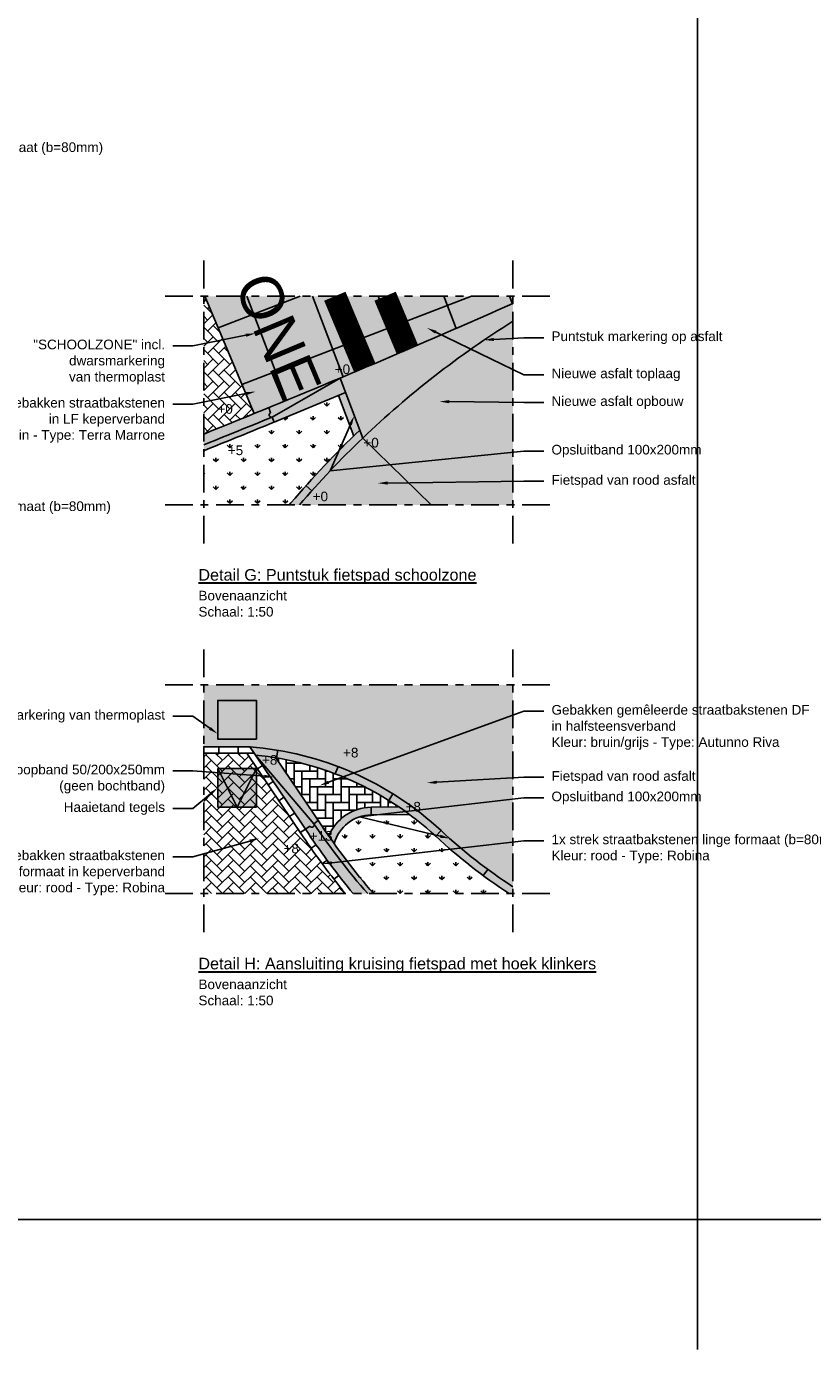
# Model space of a CAD drawing. Header units: metres. Extents: x 8 to 122, y -18 to 26.
# Tile 8 of 54: x 35 to 45, y -18 to -1. Entities that reach past the tile are written whole.
import ezdxf
from ezdxf import colors
from ezdxf.entities.mleader import LeaderData, LeaderLine
from ezdxf.math import Vec2, Vec3

# ---------------------------------------------------------------- set-up
doc = ezdxf.new("R2010")
doc.units = ezdxf.units.M
doc.linetypes.add('ACAD_ISO04W100', pattern=[30, 24, -3, 0, -3])
for name, color, linetype in [('N-WE-AL-DETAIL-G', 7, 'Continuous'), ('N-XX-VH-KANTOPSLUITING_VOORKANTBAND-G', 7, 'Continuous'), ('X-XX-AL-DETAIL-G', 7, 'Continuous')]:
    doc.layers.add(name, color=color, linetype=linetype)
for name, color, linetype, lineweight in [('Ontwerp', 7, 'Continuous', 20), ('X-XX-AL-AANKLEDING-T25', 7, 'Continuous', 25), ('X-XX-AL-AANKLEDING-T30', 7, 'Continuous', 30)]:
    doc.layers.add(name, color=color, linetype=linetype, lineweight=lineweight)
doc.layers.add('poly arcering', color=6, linetype='Continuous', plot=False)
doc.styles.add('NLCS_ISO', font='arial.ttf')
doc.styles.get("Standard").update_dxf_attribs({"font": 'arial.ttf'})

# ---------------------------------------------------------------- blocks, each defined once
blk = doc.blocks.new('Haaietand_tegel')
at = {"layer": 'X-XX-AL-DETAIL-G'}
h = blk.add_hatch(color=255, dxfattribs=at)
h.dxf.hatch_style = 1
h.paths.add_polyline_path([(0.5, 0), (0, 0), (0.25, -0.5)])
h = blk.add_hatch(color=251, dxfattribs=at)
h.dxf.hatch_style = 1
h.paths.add_polyline_path([(0, -5.551115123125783e-17), (0, -0.5), (0.25, -0.5)], flags=17)
h = blk.add_hatch(color=251, dxfattribs=at)
h.dxf.hatch_style = 1
h.paths.add_polyline_path([(0.5, -5.551115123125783e-17), (0.25, -0.5), (0.5, -0.5)], flags=17)
for points in [[(0, 0), (0.25, -0.5), (0.5, 0)], [(0, 0), (0.5, 0), (0.5, -0.5), (0, -0.5)]]:
    blk.add_lwpolyline(points, close=True, dxfattribs=at)

msp = doc.modelspace()

# ---------------------------------------------------------------- hatches: boundary and pattern name
at = {"layer": 'N-WE-AL-DETAIL-G'}
h = msp.add_hatch(dxfattribs=at)
h.set_pattern_fill('AR-HBONE', color=251, scale=0.001, angle=90)
h.set_pattern_definition([(135, (0, 0), (-0.1436840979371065, 8.798113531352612e-18), [0.3048, -0.1016]), (225, (-0.071842, 0.071842), (-0.1436840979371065, 2.300896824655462e-17), [0.3048, -0.1016])])
h.paths.add_polyline_path([(37.03611362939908, -4.864153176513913), (37.02052430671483, -4.864153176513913), (37.02052430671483, -6.647051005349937, 0.00147585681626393), (37.67225538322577, -6.383553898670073)])
at = {"layer": 'N-WE-AL-DETAIL-G', "true_color": 0x636466}
h = msp.add_hatch(color=251, dxfattribs=at)
h.dxf.hatch_style = 1
h.paths.add_polyline_path([(41.02052430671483, -4.958278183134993), (41.02052430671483, -4.864153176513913), (37.03611362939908, -4.864153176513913), (37.67225538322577, -6.383553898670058, 0.002529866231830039), (38.78577270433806, -5.92294199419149, 0.005110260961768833)])
at = {"layer": 'N-WE-AL-DETAIL-G', "true_color": 0xffffff}
h = msp.add_hatch(dxfattribs=at)
h.set_pattern_fill('ANSI37', scale=0.25, angle=66)
h.set_pattern_definition([(111, (0, 0), (-0.7410294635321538, -0.2844545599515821), []), (201, (0, 0), (0.284454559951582, -0.7410294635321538), [])])
h.paths.add_polyline_path([(41.02052430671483, -4.958278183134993), (41.02052430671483, -4.864153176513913), (37.03611362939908, -4.864153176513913), (37.67225538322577, -6.383553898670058, 0.002529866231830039), (38.78577270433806, -5.92294199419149, 0.005110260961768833)])
at = {"layer": 'N-WE-AL-DETAIL-G', "true_color": 0x636466}
h = msp.add_hatch(color=251, dxfattribs=at)
h.dxf.hatch_style = 1
edge = h.paths.add_edge_path()
edge.add_arc((47.43081856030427, -15.43141914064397), 12.08303332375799, 122.0406149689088, 133.7257554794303)
edge.add_line((39.07893738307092, -6.699536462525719), (39.96588053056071, -7.564153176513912))
edge.add_line((39.96588053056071, -7.564153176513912), (41.02052430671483, -7.564153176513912))
edge.add_line((41.02052430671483, -7.564153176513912), (41.02052430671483, -5.188967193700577))
at = {"layer": 'N-WE-AL-DETAIL-G'}
h = msp.add_hatch(color=253, dxfattribs=at)
h.dxf.hatch_style = 1
edge = h.paths.add_edge_path()
edge.add_arc((-7.288111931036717, 103.8832224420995), 119.0806306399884, 291.8445316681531, 292.76254569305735, ccw=False)
edge.add_line((37.02052430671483, -6.647051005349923), (37.02052430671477, -6.862493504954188))
edge.add_arc((-2.071237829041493, 91.15212208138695), 105.5226550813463, 291.7438955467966, 292.8211916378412)
edge.add_line((38.85641235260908, -6.110194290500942), (38.7857179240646, -5.922964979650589))
h = msp.add_hatch(dxfattribs=at)
h.set_pattern_fill('GRASS', color=3, scale=0.01)
h.set_pattern_definition([(90, (0, 0), (-0.1796051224, 0.1796051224), [0.047625, -0.3115852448]), (45, (0, 0), (-0.1796051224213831, 0.1796051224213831), [0.047625, -0.206375]), (135, (0, 0), (-0.1796051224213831, -0.179605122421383), [0.047625, -0.206375])])
edge = h.paths.add_edge_path()
edge.add_line((38.96209050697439, -6.673168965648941), (38.76399900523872, -6.148567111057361))
edge.add_line((38.76399900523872, -6.148567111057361), (37.9326590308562, -6.493182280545))
edge.add_line((37.9326590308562, -6.493182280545), (37.02052430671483, -6.862493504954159))
edge.add_line((37.02052430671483, -6.862493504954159), (37.02052430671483, -6.647051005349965))
edge.add_line((37.02052430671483, -6.647051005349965), (37.02052430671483, -7.564153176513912))
edge.add_line((37.02052430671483, -7.564153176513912), (38.12714603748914, -7.564153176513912))
edge.add_line((38.12714603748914, -7.564153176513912), (38.15019613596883, -7.53861555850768))
edge.add_arc((47.43081856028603, -15.43141914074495), 12.18303332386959, 134.0371593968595, 139.6201463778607, ccw=False)
h = msp.add_hatch(color=253, dxfattribs=at)
h.dxf.hatch_style = 1
h.paths.add_polyline_path([(38.96209050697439, -6.673168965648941, -0.00223084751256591), (39.04057978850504, -6.59794902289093), (38.85641235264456, -6.110194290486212), (38.76399900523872, -6.148567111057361)], flags=17)
h = msp.add_hatch(color=253, dxfattribs=at)
h.dxf.hatch_style = 1
h.paths.add_polyline_path([(39.07893738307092, -6.699536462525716), (39.04057978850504, -6.597949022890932, 0.02659748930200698), (38.15019613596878, -7.538615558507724), (38.12714603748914, -7.564153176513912), (38.25989600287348, -7.564153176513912, -0.02465618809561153)])
at = {"layer": 'N-WE-AL-DETAIL-G', "true_color": 0xcc6161}
h = msp.add_hatch(color=13, dxfattribs=at)
h.dxf.hatch_style = 1
edge = h.paths.add_edge_path()
edge.add_line((39.96588053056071, -7.564153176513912), (39.07893738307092, -6.699536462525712))
edge.add_arc((47.43081855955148, -15.43141914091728), 12.08303332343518, 133.7257554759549, 139.3753928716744)
edge.add_line((38.25989600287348, -7.564153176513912), (39.96588053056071, -7.564153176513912))
h = msp.add_hatch(color=13, dxfattribs=at)
h.dxf.hatch_style = 1
h.paths.add_polyline_path([(40.09206163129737, -11.77866981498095, 0.04277443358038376), (41.02052430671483, -12.50435824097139), (41.02052430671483, -9.893320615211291), (37.02052430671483, -9.893320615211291), (37.02052430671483, -10.69396134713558), (37.21623957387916, -10.69396134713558), (37.46623957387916, -10.69396134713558), (37.61852893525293, -10.69396134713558, -0.1694170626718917)])
at = {"layer": 'N-WE-AL-DETAIL-G'}
h = msp.add_hatch(dxfattribs=at)
h.set_pattern_fill('AR-HBONE', color=251, scale=0.001)
h.set_pattern_definition([(45, (9.030595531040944, 8.601057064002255), (0, 0.1436840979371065), [0.3048, -0.1016]), (135, (9.102437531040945, 8.672899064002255), (1.4210854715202e-17, 0.1436840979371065), [0.3048, -0.1016])])
h.paths.add_polyline_path([(37.02052430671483, -12.59332061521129), (38.8537658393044, -12.59332061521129, -0.0226669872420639), (38.30936967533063, -11.85991553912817), (37.57718836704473, -10.77396134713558), (37.46623957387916, -10.77396134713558), (37.21623957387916, -10.77396134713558), (37.02052430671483, -10.77396134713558)])
h = msp.add_hatch(color=253, dxfattribs=at)
h.dxf.hatch_style = 1
h.paths.add_polyline_path([(37.61852893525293, -10.69396134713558), (37.67246721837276, -10.77396134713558), (37.69046914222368, -10.80066137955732, -0.1642782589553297), (40.0239837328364, -11.85191870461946, 0.04311543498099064), (40.97387809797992, -12.59332061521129), (41.02052430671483, -12.59332061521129), (41.02052430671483, -12.50435824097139, -0.04277443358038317), (40.09206163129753, -11.77866981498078, 0.1694170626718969)])
h.paths.add_polyline_path([(38.540701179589, -11.70394523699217), (37.95519969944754, -10.83554313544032, 0.01669332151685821), (37.69046914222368, -10.80066137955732), (38.37487214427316, -11.81575190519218, 0.02428192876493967), (38.95595280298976, -12.59332061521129), (39.21717479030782, -12.59332061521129, -0.02852855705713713)], flags=17)
h.paths.add_polyline_path([(39.18759729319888, -11.57541416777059), (39.68462970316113, -11.56970762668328, 0.01062804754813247), (39.54597690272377, -11.47129294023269), (39.18644706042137, -11.47542078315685, 0.3005959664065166), (38.63868831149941, -11.84654531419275, 0.003146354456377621), (38.71006618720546, -11.94712829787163, -0.3369227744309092)], flags=17)
h = msp.add_hatch(dxfattribs=at)
h.set_pattern_fill('AR-HBONE', color=251, scale=0.001, angle=45)
h.set_pattern_definition([(90, (9.030595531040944, 8.601057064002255), (-0.1016, 0.1016), [0.3048, -0.1016]), (180, (9.030595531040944, 8.702656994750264), (-0.1016, 0.1016), [0.3048, -0.1016])])
h.paths.add_polyline_path([(37.95519969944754, -10.83554313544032), (38.54070117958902, -11.7039452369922, 0.004413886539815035), (38.63868831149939, -11.84654531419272, -0.3005959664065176), (39.18644706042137, -11.47542078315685), (39.54597690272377, -11.47129294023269, 0.1083258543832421)])
h = msp.add_hatch(dxfattribs=at)
h.set_pattern_fill('GRASS', color=3, scale=0.01)
h.set_pattern_definition([(90, (9.030595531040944, 8.601057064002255), (-0.1796051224, 0.1796051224), [0.047625, -0.3115852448]), (45, (9.030595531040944, 8.601057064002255), (-0.1796051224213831, 0.1796051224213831), [0.047625, -0.206375]), (135, (9.030595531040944, 8.601057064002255), (-0.1796051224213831, -0.179605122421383), [0.047625, -0.206375])])
h.paths.add_polyline_path([(40.02398373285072, -11.85191870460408, 0.02760641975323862), (39.68462970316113, -11.56970762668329), (39.18759729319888, -11.57541416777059, 0.3369227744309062), (38.71006618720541, -11.94712829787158, 0.02096368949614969), (39.21717479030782, -12.59332061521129), (40.97387809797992, -12.59332061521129, -0.04311543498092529)])
at = {"layer": 'Ontwerp'}
h = msp.add_hatch(color=256, dxfattribs=at)
h.dxf.hatch_style = 1
edge = h.paths.add_edge_path()
edge.add_line((41.02052430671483, -5.188967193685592), (41.02052430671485, -4.958278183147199))
edge.add_arc((-7.288111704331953, 103.883221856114), 119.0806300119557, 292.7625457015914, 293.93374963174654, ccw=False)
edge.add_line((38.78571792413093, -5.922964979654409), (39.07893738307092, -6.699536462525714))
edge.add_arc((47.43081856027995, -15.4314191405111), 12.08303332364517, 122.0406149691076, 133.7257554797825, ccw=False)
at = {"layer": 'X-XX-AL-DETAIL-G'}
h = msp.add_hatch(color=255, dxfattribs=at)
h.dxf.hatch_style = 1
h.paths.add_polyline_path([(37.20360001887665, -10.59396134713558), (37.70360001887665, -10.59396134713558), (37.70360001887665, -10.09396134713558), (37.20360001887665, -10.09396134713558)])

# ---------------------------------------------------------------- linework, layer by layer
at = {"flags": 128}
for points in [[(37.61852893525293, -10.69396134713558), (38.37487214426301, -11.81575190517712, 0.02428192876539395), (38.95595280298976, -12.59332061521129, 0.02428192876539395)], [(41.02052430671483, -12.50435824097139, -0.04277447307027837), (40.09206083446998, -11.77866907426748, 0.1694169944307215), (37.61852893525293, -10.69396134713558)], [(40.97387809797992, -12.59332061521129, -0.04311580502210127), (40.02397615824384, -11.85191166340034, 0.1642775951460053), (37.69046914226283, -10.80066137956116)], [(38.54070117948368, -11.70394523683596, 0.02852855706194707), (39.21717479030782, -12.59332061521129, 0.02852855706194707)]]:
    msp.add_lwpolyline(points, format="xyb", dxfattribs=at)
at = {"layer": 'Defpoints', "color": 6}
msp.add_lwpolyline([(34.53753844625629, 25.8916647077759), (34.53753844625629, 7.707624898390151), (43.40961554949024, 7.707624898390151), (43.40961554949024, -18.49178535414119)], dxfattribs=at)
msp.add_lwpolyline([(7.547254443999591, 23.66402338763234), (7.547254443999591, -16.8114657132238), (56.16907786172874, -16.8114657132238), (56.16907786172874, -12.08719732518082), (64.85839197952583, -12.08719732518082), (64.85839197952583, 23.66402338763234)], close=True, dxfattribs=at)
at = {"layer": 'N-WE-AL-DETAIL-G', "linetype": 'ACAD_ISO04W100', "ltscale": 0.015}
for points in [[(37.02052430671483, -8.064153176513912), (37.02052430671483, -4.364153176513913)], [(41.02052430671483, -8.064153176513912), (41.02052430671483, -4.364153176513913)], [(36.52052430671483, -4.864153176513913), (41.52052430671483, -4.864153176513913)], [(36.52052430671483, -7.564153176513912), (41.52052430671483, -7.564153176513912)], [(37.02052430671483, -13.09332061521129), (37.02052430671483, -9.393320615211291)], [(41.02052430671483, -13.09332061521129), (41.02052430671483, -9.393320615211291)], [(36.52052430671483, -9.893320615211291), (41.52052430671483, -9.893320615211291)], [(36.52052430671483, -12.59332061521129), (41.52052430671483, -12.59332061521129)]]:
    msp.add_lwpolyline(points, dxfattribs=at)
at = {"layer": 'N-WE-AL-DETAIL-G', "color": 252}
for points in [[(38.78577270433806, -5.92294199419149), (37.90602121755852, -6.429030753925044)], [(38.34439137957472, -7.315808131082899), (38.41897401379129, -7.382422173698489)], [(37.97937574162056, -10.73819480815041), (37.96281997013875, -10.8368148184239)], [(38.44579775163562, -11.6884028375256), (37.69046914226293, -10.80066137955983)], [(38.75876490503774, -10.94968055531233), (38.72319964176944, -11.04314237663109)], [(39.46858195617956, -11.30170042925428), (39.41570408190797, -11.38657639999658)], [(39.18647110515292, -11.47542050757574), (39.18647110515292, -11.58121632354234)], [(40.09206083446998, -11.77866907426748), (40.02397615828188, -11.8519116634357)], [(40.69648652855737, -12.27956285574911), (40.63715994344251, -12.36006659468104)]]:
    msp.add_lwpolyline(points, dxfattribs=at)
for points in [[(37.93298019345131, -6.492967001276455), (37.90825337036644, -6.427479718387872, -0.9999999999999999), (37.8870589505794, -6.371347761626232), (37.86233212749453, -6.305860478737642)], [(37.02052430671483, -6.7870952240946, 0.002003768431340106), (37.90612116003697, -6.428407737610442, 0.002062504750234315)], [(38.50383791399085, -11.64927050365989), (38.44579775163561, -11.6884028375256, -0.9999999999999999), (38.39604904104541, -11.72194483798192), (38.33800887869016, -11.76107717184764)]]:
    msp.add_lwpolyline(points, format="xyb", dxfattribs=at)
at = {"layer": 'N-WE-AL-DETAIL-G'}
msp.add_lwpolyline([(39.96588053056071, -7.564153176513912), (39.07893738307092, -6.699536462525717)], dxfattribs=at)
at = {"layer": 'N-WE-AL-DETAIL-G', "color": 252}
msp.add_arc((45.87340078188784, -6.680500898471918), 8.958145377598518, 213.9889731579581, 221.3036509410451, dxfattribs=at)
at = {"layer": 'N-XX-VH-KANTOPSLUITING_VOORKANTBAND-G'}
msp.add_line((38.54070117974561, -11.7039452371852), (37.95519969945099, -10.83554313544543), dxfattribs=at)
at = {"layer": 'N-XX-VH-KANTOPSLUITING_VOORKANTBAND-G', "flags": 128}
for points in [[(41.02052430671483, -5.188967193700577, 0.05103027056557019), (39.07893738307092, -6.699536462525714), (38.78571792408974, -5.922964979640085, 0.005110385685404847), (41.02052430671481, -4.958278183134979, 0.005110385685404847)], [(37.02052430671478, -6.647051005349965, 0.004005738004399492), (38.78577270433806, -5.92294199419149)], [(37.0205243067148, -6.862493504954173, 0.002062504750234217), (37.9326590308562, -6.493182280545)], [(39.04057978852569, -6.597949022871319, 0.02659748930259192), (38.15019613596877, -7.538615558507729), (38.12714603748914, -7.564153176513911)], [(39.07893738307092, -6.699536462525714, 0.02465618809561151), (38.25989600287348, -7.564153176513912, 0.02465618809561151)], [(39.54597690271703, -11.47129294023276), (39.18647110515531, -11.47542050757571, 0.3006068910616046), (38.63868831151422, -11.84654531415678)], [(39.68462970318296, -11.56970762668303), (39.18761915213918, -11.57541391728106, 0.3353203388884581), (38.71081854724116, -11.94432613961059)]]:
    msp.add_lwpolyline(points, format="xyb", dxfattribs=at)
for points in [[(38.78571792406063, -5.922964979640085), (39.07893738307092, -6.699536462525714)], [(38.85641235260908, -6.110194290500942), (37.93286515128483, -6.493679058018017)], [(38.76399900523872, -6.148567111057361), (38.96209050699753, -6.673168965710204)]]:
    msp.add_lwpolyline(points, dxfattribs=at)
at = {"layer": 'Ontwerp', "const_width": 0.3}
for points in [[(38.71743905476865, -4.864153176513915), (39.10450991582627, -5.788657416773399)], [(39.36790448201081, -4.864153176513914), (39.65652290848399, -5.553507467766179)]]:
    msp.add_lwpolyline(points, dxfattribs=at)
at = {"layer": 'poly arcering', "flags": 128}
msp.add_lwpolyline([(37.67225756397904, -6.383559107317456), (37.03611362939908, -4.864153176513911)], dxfattribs=at)
at = {"layer": 'X-XX-AL-DETAIL-G'}
msp.add_lwpolyline([(37.70360001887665, -10.59396134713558), (37.70360001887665, -10.09396134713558), (37.20360001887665, -10.09396134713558), (37.20360001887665, -10.59396134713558)], close=True, dxfattribs=at)
at = {"layer": 'X-XX-AL-DETAIL-G', "color": 251}
for points in [[(37.02052430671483, -10.77396134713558), (37.21623957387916, -10.77396134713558), (37.21623957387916, -10.69396134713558), (37.02052430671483, -10.69396134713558)], [(37.21623957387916, -10.77396134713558), (37.46623957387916, -10.77396134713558), (37.46623957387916, -10.69396134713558), (37.21623957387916, -10.69396134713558)], [(37.46623957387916, -10.77396134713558), (37.67246721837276, -10.77396134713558), (37.61852893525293, -10.69396134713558), (37.46623957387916, -10.69396134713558)]]:
    msp.add_lwpolyline(points, close=True, dxfattribs=at)
msp.add_lwpolyline([(37.57718836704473, -10.77396134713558), (38.30936967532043, -11.85991553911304, 0.02266698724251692), (38.8537658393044, -12.59332061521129, 0.02266698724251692)], format="xyb", dxfattribs=at)
for points in [[(37.71582863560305, -10.9795893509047), (37.78133110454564, -10.93542571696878)], [(37.85446890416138, -11.18521735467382), (37.91997137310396, -11.1410537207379)], [(37.99310917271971, -11.39084535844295), (38.0586116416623, -11.34668172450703)], [(38.13174944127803, -11.59647336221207), (38.19725191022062, -11.55230972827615)], [(38.27038970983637, -11.80210136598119), (38.33589217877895, -11.75793773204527)], [(38.41033683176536, -12.00684724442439), (38.47504791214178, -11.96153194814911)], [(38.55513376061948, -12.20829701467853), (38.61870991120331, -12.16140273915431)], [(38.70495311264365, -12.40626115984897), (38.76735496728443, -12.35781522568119)]]:
    msp.add_lwpolyline(points, dxfattribs=at)

# ---------------------------------------------------------------- block references
at = {"layer": 'X-XX-AL-DETAIL-G'}
msp.add_blockref('Haaietand_tegel', (37.20360001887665, -10.97396134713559), dxfattribs=at)

# ---------------------------------------------------------------- texts
at = {"layer": 'Ontwerp', "insert": (37.91915441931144, -4.501573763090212), "char_height": 0.55, "attachment_point": 1, "rotation": 292.7180554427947}
msp.add_mtext('ONE', dxfattribs=at)
at = {"layer": 'X-XX-AL-AANKLEDING-T25', "style": 'NLCS_ISO'}
for s, p in [('+0', (38.71615316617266, -5.871083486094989)), ('+0', (37.19882858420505, -6.385648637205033)), ('+5', (37.33246668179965, -6.919910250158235)), ('+0', (39.086695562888, -6.821219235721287)), ('+0', (38.43044898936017, -7.517173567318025)), ('+8', (38.82358270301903, -10.83135268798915)), ('+8', (37.77451853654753, -10.92535768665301)), ('+8', (39.6321529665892, -11.53141370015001)), ('+13', (38.3921073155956, -11.90851100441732)), ('+8', (38.05373794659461, -12.07091950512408))]:
    msp.add_text(s, height=0.125, dxfattribs=at).set_placement(p)
at = {"layer": 'X-XX-AL-AANKLEDING-T25', "char_height": 0.125, "width": 0.9756932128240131, "attachment_point": 1, "style": 'NLCS_ISO'}
for insert in [(36.95290653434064, -8.675167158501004), (36.95290653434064, -13.70433459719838)]:
    msp.add_mtext('Bovenaanzicht\\PSchaal: 1:50', dxfattribs=dict(at, insert=insert))
at = {"layer": 'X-XX-AL-AANKLEDING-T30', "style": 'NLCS_ISO'}
for s, p in [('%%UDetail G: Puntstuk fietspad schoolzone', (36.95159940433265, -8.543939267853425)), ('%%UDetail H: Aansluiting kruising fietspad met hoek klinkers', (36.95159940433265, -13.5731067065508))]:
    msp.add_text(s, height=0.15, dxfattribs=at).set_placement(p)

# ---------------------------------------------------------------- leaders
at = {"layer": 'X-XX-AL-AANKLEDING-T25'}
ml = msp.add_multileader_mtext('Standard', dxfattribs=at)
ml.set_content('1x strek straatbakstenen linge formaat (b=80mm)\\PKleur: rood - Type: Robina', color=256, style='NLCS_ISO')
ml.set_leader_properties()
ml.build(insert=Vec2(0, 0))
ml.multileader.update_dxf_attribs({"arrow_head_size": 0.125})
ctx = ml.context
ctx.base_point, ctx.char_height, ctx.arrow_head_size, ctx.landing_gap_size, ctx.plane_origin = Vec3(31.81040414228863, -2.954745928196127), 0.125, 0.125, 0.1, Vec3(29.35797042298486, -3.078146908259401)
notes = []
notes.append((ctx, [(0, (1, 1, 0), (31.55109710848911, -2.954745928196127), (1, 0), 0.2593070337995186, [(0, [(30.84137143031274, -3.344455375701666)], 0, [])])]))
ctx.mtext.insert, ctx.mtext.flow_direction = Vec3(31.91040414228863, -2.873871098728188), 5
ml = msp.add_multileader_mtext('Standard', dxfattribs=at)
ml.set_content('Nieuwe asfalt toplaag', color=256, style='NLCS_ISO')
ml.set_leader_properties()
ml.build(insert=Vec2(0, 0))
ml.multileader.update_dxf_attribs({"arrow_head_size": 0.125})
ctx = ml.context
ctx.base_point, ctx.char_height, ctx.arrow_head_size, ctx.landing_gap_size, ctx.plane_origin = Vec3(41.42052430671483, -5.880382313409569), 0.125, 0.125, 0.1, Vec3(38.45564328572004, -3.197269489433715)
notes.append((ctx, [(0, (1, 1, 0), (41.16121727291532, -5.880382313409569), (1, 0), 0.2593070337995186, [(0, [(39.91029063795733, -5.274767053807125)], 0, [])])]))
ctx.mtext.insert, ctx.mtext.flow_direction = Vec3(41.52052430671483, -5.799507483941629), 5
ml = msp.add_multileader_mtext('Standard', dxfattribs=at)
ml.set_content('"SCHOOLZONE" incl. \\Pdwarsmarkering\\Pvan thermoplast', color=256, style='NLCS_ISO')
ml.set_leader_properties()
ml.build(insert=Vec2(0, 0))
ml.multileader.update_dxf_attribs({"arrow_head_size": 0.125})
ctx = ml.context
ctx.base_point, ctx.char_height, ctx.arrow_head_size, ctx.landing_gap_size, ctx.plane_origin = Vec3(34.73814026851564, -5.505667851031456), 0.125, 0.125, 0.1, Vec3(38.45564328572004, -2.831120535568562)
ctx.text_align_type = 2
notes.append((ctx, [(1, (1, 1, 0), (36.87983134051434, -5.505667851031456), (-1, 0), 0.2593070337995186, [(0, [(37.68983589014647, -5.344783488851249)], 0, [])])]))
ctx.mtext.insert, ctx.mtext.alignment, ctx.mtext.flow_direction = Vec3(36.52052430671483, -5.42581621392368), 3, 5
ml = msp.add_multileader_mtext('Standard', dxfattribs=at)
ml.set_content('Puntstuk markering op asfalt', color=256, style='NLCS_ISO')
ml.set_leader_properties()
ml.build(insert=Vec2(0, 0))
ml.multileader.update_dxf_attribs({"arrow_head_size": 0.125})
ctx = ml.context
ctx.base_point, ctx.char_height, ctx.arrow_head_size, ctx.landing_gap_size, ctx.plane_origin = Vec3(41.42052430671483, -5.400512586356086), 0.125, 0.125, 0.1, Vec3(38.45564328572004, -2.717399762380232)
notes.append((ctx, [(0, (1, 1, 0), (41.16121727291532, -5.400512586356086), (1, 0), 0.2593070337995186, [(0, [(40.6500040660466, -5.43040673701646)], 0, [])])]))
ctx.mtext.insert, ctx.mtext.flow_direction = Vec3(41.52052430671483, -5.319637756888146), 5
ml = msp.add_multileader_mtext('Standard', dxfattribs=at)
ml.set_content('Gebakken straatbakstenen\\Pin LF keperverband\\PKleur: bruin - Type: Terra Marrone', color=256, style='NLCS_ISO')
ml.set_leader_properties()
ml.build(insert=Vec2(0, 0))
ml.multileader.update_dxf_attribs({"arrow_head_size": 0.125})
ctx = ml.context
ctx.base_point, ctx.char_height, ctx.arrow_head_size, ctx.landing_gap_size, ctx.plane_origin = Vec3(33.79117573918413, -6.260390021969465), 0.125, 0.125, 0.1, Vec3(38.45564328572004, -3.585842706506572)
ctx.text_align_type = 2
notes.append((ctx, [(1, (1, 1, 0), (36.87983134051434, -6.260390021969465), (-1, 0), 0.2593070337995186, [(0, [(37.68983589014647, -6.099505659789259)], 0, [])])]))
ctx.mtext.insert, ctx.mtext.alignment, ctx.mtext.flow_direction = Vec3(36.52052430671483, -6.179515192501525), 3, 5
ml = msp.add_multileader_mtext('Standard', dxfattribs=at)
ml.set_content('Nieuwe asfalt opbouw', color=256, style='NLCS_ISO')
ml.set_leader_properties()
ml.build(insert=Vec2(0, 0))
ml.multileader.update_dxf_attribs({"arrow_head_size": 0.125})
ctx = ml.context
ctx.base_point, ctx.char_height, ctx.arrow_head_size, ctx.landing_gap_size, ctx.plane_origin = Vec3(41.42052430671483, -6.238390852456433), 0.125, 0.125, 0.1, Vec3(38.45564328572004, -3.555278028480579)
notes.append((ctx, [(0, (1, 1, 0), (41.16121727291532, -6.238390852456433), (1, 0), 0.2593070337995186, [(0, [(40.07185419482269, -6.227136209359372)], 0, [])])]))
ctx.mtext.insert, ctx.mtext.flow_direction = Vec3(41.52052430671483, -6.158539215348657), 5
ml = msp.add_multileader_mtext('Standard', dxfattribs=at)
ml.set_content('Opsluitband 100x200mm', color=256, style='NLCS_ISO')
ml.set_leader_properties()
ml.build(insert=Vec2(0, 0))
ml.multileader.update_dxf_attribs({"arrow_head_size": 0.125})
ctx = ml.context
ctx.base_point, ctx.char_height, ctx.arrow_head_size, ctx.landing_gap_size, ctx.plane_origin = Vec3(41.42052430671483, -6.866807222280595), 0.125, 0.125, 0.1, Vec3(38.45564328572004, -5.479977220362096)
notes.append((ctx, [(0, (1, 1, 0), (41.16121727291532, -6.866807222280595), (1, 0), 0.2593070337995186, [(1, [(38.96933590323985, -6.409264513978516), (38.65875761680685, -7.121747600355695)], 0, [])])]))
ctx.mtext.insert, ctx.mtext.flow_direction = Vec3(41.52052430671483, -6.786955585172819), 5
ml = msp.add_multileader_mtext('Standard', dxfattribs=at)
ml.set_content('Fietspad van rood asfalt', color=256, style='NLCS_ISO')
ml.set_leader_properties()
ml.build(insert=Vec2(0, 0))
ml.multileader.update_dxf_attribs({"arrow_head_size": 0.125})
ctx = ml.context
ctx.base_point, ctx.char_height, ctx.arrow_head_size, ctx.landing_gap_size, ctx.plane_origin = Vec3(41.42052430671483, -7.258308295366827), 0.125, 0.125, 0.1, Vec3(38.45564328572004, -3.818821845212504)
notes.append((ctx, [(0, (1, 1, 0), (41.16121727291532, -7.258308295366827), (1, 0), 0.2593070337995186, [(0, [(39.27521025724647, -7.28285695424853)], 0, [])])]))
ctx.mtext.insert, ctx.mtext.flow_direction = Vec3(41.52052430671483, -7.178456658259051), 5
ml = msp.add_multileader_mtext('Standard', dxfattribs=at)
ml.set_content('1x strek straatbakstenen linge formaat (b=80mm)\\PKleur: rood - Type: Robina', color=256, style='NLCS_ISO')
ml.set_leader_properties()
ml.build(insert=Vec2(0, 0))
ml.multileader.update_dxf_attribs({"arrow_head_size": 0.125})
ctx = ml.context
ctx.base_point, ctx.char_height, ctx.arrow_head_size, ctx.landing_gap_size, ctx.plane_origin = Vec3(31.91040414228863, -7.599266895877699), 0.125, 0.125, 0.1, Vec3(29.45797042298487, -7.722667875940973)
notes.append((ctx, [(0, (1, 1, 0), (31.65109710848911, -7.599266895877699), (1, 0), 0.2593070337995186, [(0, [(30.94137143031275, -7.988976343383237)], 0, [])])]))
ctx.mtext.insert, ctx.mtext.flow_direction = Vec3(32.01040414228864, -7.51839206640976), 5
ml = msp.add_multileader_mtext('Standard', dxfattribs=at)
ml.set_content('Blokmarkering van thermoplast', color=256, style='NLCS_ISO')
ml.set_leader_properties()
ml.build(insert=Vec2(0, 0))
ml.multileader.update_dxf_attribs({"arrow_head_size": 0.125})
ctx = ml.context
ctx.base_point, ctx.char_height, ctx.arrow_head_size, ctx.landing_gap_size, ctx.plane_origin = Vec3(34.02761844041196, -10.29808598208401), 0.125, 0.125, 0.1, Vec3(38.45564328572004, -8.723459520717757)
ctx.text_align_type = 2
notes.append((ctx, [(1, (1, 1, 0), (36.87983134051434, -10.29808598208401), (-1, 0), 0.2593070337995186, [(0, [(37.20360001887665, -10.52684643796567)], 0, [])])]))
ctx.mtext.insert, ctx.mtext.alignment, ctx.mtext.flow_direction = Vec3(36.52052430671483, -10.21721115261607), 3, 5
ml = msp.add_multileader_mtext('Standard', dxfattribs=at)
ml.set_content('Gebakken gemêleerde straatbakstenen DF \\Pin halfsteensverband\\PKleur: bruin/grijs - Type: Autunno Riva', color=256, style='NLCS_ISO')
ml.set_leader_properties()
ml.build(insert=Vec2(0, 0))
ml.multileader.update_dxf_attribs({"arrow_head_size": 0.125})
ctx = ml.context
ctx.base_point, ctx.char_height, ctx.arrow_head_size, ctx.landing_gap_size, ctx.plane_origin = Vec3(41.42052430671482, -10.23380100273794), 0.125, 0.125, 0.1, Vec3(38.15564328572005, -8.03204462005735)
notes.append((ctx, [(0, (1, 1, 0), (41.16121727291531, -10.23380100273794), (1, 0), 0.2593070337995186, [(0, [(38.51983229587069, -11.19522006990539)], 0, [])])]))
ctx.mtext.insert, ctx.mtext.flow_direction = Vec3(41.52052430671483, -10.15292617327), 5
ml = msp.add_multileader_mtext('Standard', dxfattribs=at)
ml.set_content('Inritverloopband 50/200x250mm\\P(geen bochtband)', color=256, style='NLCS_ISO')
ml.set_leader_properties()
ml.build(insert=Vec2(0, 0))
ml.multileader.update_dxf_attribs({"arrow_head_size": 0.125})
ctx = ml.context
ctx.base_point, ctx.char_height, ctx.arrow_head_size, ctx.landing_gap_size, ctx.plane_origin = Vec3(33.94354613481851, -11.00618938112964), 0.125, 0.125, 0.1, Vec3(38.45564328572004, -9.945999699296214)
ctx.text_align_type = 2
notes.append((ctx, [(1, (1, 1, 0), (36.87983134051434, -11.00618938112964), (-1, 0), 0.2593070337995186, [(1, [(37.93233691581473, -11.08492977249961)], 0, [])])]))
ctx.mtext.insert, ctx.mtext.alignment, ctx.mtext.flow_direction = Vec3(36.52052430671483, -10.9253145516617), 3, 5
ml = msp.add_multileader_mtext('Standard', dxfattribs=at)
ml.set_content('Fietspad van rood asfalt', color=256, style='NLCS_ISO')
ml.set_leader_properties()
ml.build(insert=Vec2(0, 0))
ml.multileader.update_dxf_attribs({"arrow_head_size": 0.125})
ctx = ml.context
ctx.base_point, ctx.char_height, ctx.arrow_head_size, ctx.landing_gap_size, ctx.plane_origin = Vec3(41.42052430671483, -11.08860635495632), 0.125, 0.125, 0.1, Vec3(38.45564328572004, -8.405493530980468)
notes.append((ctx, [(0, (1, 1, 0), (41.16121727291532, -11.08860635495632), (1, 0), 0.2593070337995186, [(0, [(39.91029063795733, -11.15968726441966)], 0, [])])]))
ctx.mtext.insert, ctx.mtext.flow_direction = Vec3(41.52052430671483, -11.00875471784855), 5
ml = msp.add_multileader_mtext('Standard', dxfattribs=at)
ml.set_content('Haaietand tegels', color=256, style='NLCS_ISO')
ml.set_leader_properties()
ml.build(insert=Vec2(0, 0))
ml.multileader.update_dxf_attribs({"arrow_head_size": 0.125})
ctx = ml.context
ctx.base_point, ctx.char_height, ctx.arrow_head_size, ctx.landing_gap_size, ctx.plane_origin = Vec3(35.13061980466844, -11.49218659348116), 0.125, 0.125, 0.1, Vec3(38.45564328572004, -10.34348285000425)
ctx.text_align_type = 2
notes.append((ctx, [(1, (1, 1, 0), (36.87983134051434, -11.49218659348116), (-1, 0), 0.2593070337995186, [(0, [(37.20360001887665, -11.22396134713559)], 0, [])])]))
ctx.mtext.insert, ctx.mtext.alignment, ctx.mtext.flow_direction = Vec3(36.52052430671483, -11.41131176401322), 3, 5
ml = msp.add_multileader_mtext('Standard', dxfattribs=at)
ml.set_content('Opsluitband 100x200mm', color=256, style='NLCS_ISO')
ml.set_leader_properties()
ml.build(insert=Vec2(0, 0))
ml.multileader.update_dxf_attribs({"arrow_head_size": 0.125})
ctx = ml.context
ctx.base_point, ctx.char_height, ctx.arrow_head_size, ctx.landing_gap_size, ctx.plane_origin = Vec3(41.42052430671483, -11.35322643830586), 0.125, 0.125, 0.1, Vec3(38.45564328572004, -9.727216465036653)
notes.append((ctx, [(0, (1, 1, 0), (41.16121727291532, -11.35322643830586), (1, 0), 0.2593070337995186, [(1, [(40.20283905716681, -11.87942755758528), (39.03551740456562, -11.60094174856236)], 0, [])])]))
ctx.mtext.insert, ctx.mtext.flow_direction = Vec3(41.52052430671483, -11.27337480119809), 5
ml = msp.add_multileader_mtext('Standard', dxfattribs=at)
ml.set_content('Gebakken straatbakstenen \\Plinge formaat in keperverband\\PKleur: rood - Type: Robina', color=256, style='NLCS_ISO')
ml.set_leader_properties()
ml.build(insert=Vec2(0, 0))
ml.multileader.update_dxf_attribs({"arrow_head_size": 0.125})
ctx = ml.context
ctx.base_point, ctx.char_height, ctx.arrow_head_size, ctx.landing_gap_size, ctx.plane_origin = Vec3(34.13403044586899, -12.11573694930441), 0.125, 0.125, 0.1, Vec3(38.1272967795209, -11.24687869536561)
ctx.text_align_type = 2
notes.append((ctx, [(1, (1, 1, 0), (36.87983134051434, -12.11573694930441), (-1, 0), 0.2593070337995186, [(0, [(37.73817785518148, -11.87930898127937)], 0, [])])]))
ctx.mtext.insert, ctx.mtext.alignment, ctx.mtext.flow_direction = Vec3(36.52052430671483, -12.03486211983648), 3, 5
ml = msp.add_multileader_mtext('Standard', dxfattribs=at)
ml.set_content('1x strek straatbakstenen linge formaat (b=80mm)\\PKleur: rood - Type: Robina', color=256, style='NLCS_ISO')
ml.set_leader_properties()
ml.build(insert=Vec2(0, 0))
ml.multileader.update_dxf_attribs({"arrow_head_size": 0.125})
ctx = ml.context
ctx.base_point, ctx.char_height, ctx.arrow_head_size, ctx.landing_gap_size, ctx.plane_origin = Vec3(41.42052430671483, -11.90984793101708), 0.125, 0.125, 0.1, Vec3(38.45564328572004, -10.78060487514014)
notes.append((ctx, [(0, (1, 1, 0), (41.16121727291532, -11.90984793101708), (1, 0), 0.2593070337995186, [(0, [(38.55513376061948, -12.20829701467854)], 0, [])])]))
ctx.mtext.insert, ctx.mtext.flow_direction = Vec3(41.52052430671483, -11.82897310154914), 5
for ctx, leaders in notes:
    for number, flags, end, landing, length, lines in leaders:
        leader = LeaderData()
        leader.index, (leader.has_last_leader_line, leader.has_dogleg_vector, leader.attachment_direction) = number, flags
        leader.last_leader_point, leader.dogleg_vector, leader.dogleg_length = Vec3(end), Vec3(landing), length
        for number, points, colour, breaks in lines:
            line = LeaderLine()
            line.index, line.vertices, line.color, line.breaks = number, Vec3.list(points), colors.encode_raw_color(colour), breaks
            leader.lines.append(line)
        ctx.leaders.append(leader)

doc.saveas('drawing.dxf')
